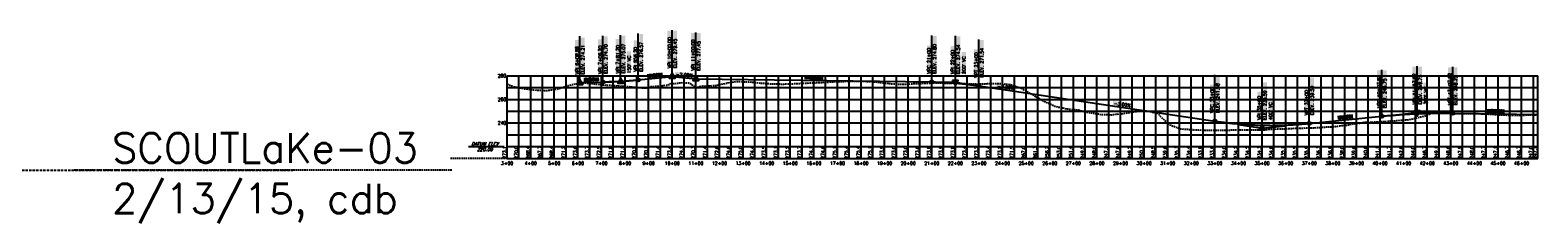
# Model space of a CAD drawing. Extents: x 114466 to 237039, y 16086 to 93345.
# Tile 80 of 81: x 230649 to 237039, y 43494 to 44303. Entities that reach past the tile are written whole.
import ezdxf
from ezdxf.enums import TextEntityAlignment as Align

# ---------------------------------------------------------------- set-up
doc = ezdxf.new("R2010")
doc.units = 0
doc.header["$LTSCALE"] = 50
doc.header["$MEASUREMENT"] = 0
for name, pattern in [('CUT', [0.3, 0.2, -0.1]), ('HIDDEN2', [0.1875, 0.125, -0.0625]), ('HIDDEN_050%', [0.1875, 0.125, -0.0625])]:
    doc.linetypes.add(name, pattern=pattern)
doc.layers.get('0').update_dxf_attribs({"color": 1})
doc.layers.add('_CAB-PROF-TXT', color=31, linetype='HIDDEN_050%', plot=False)
for name, color, linetype in [('pleslc-5lane', 24, 'CUT'), ('SCOUTLAKE-03-PBASE', 251, 'Continuous'), ('SCOUTLAKE-03-PEGC', 1, 'HIDDEN2'), ('SCOUTLAKE-03-PEGCT', 251, 'Continuous'), ('SCOUTLAKE-03-PFGC', 6, 'Continuous'), ('scoutlake-03-PFGCT', 5, 'Continuous'), ('scoutlake-03-PFGCT-B', 3, 'Continuous'), ('SCOUTLAKE-03-PGRID', 251, 'Continuous'), ('SCOUTLAKE-03-PGRIDT', 251, 'Continuous'), ('SCOUTLAKE-03-PVGRID', 251, 'Continuous')]:
    doc.layers.add(name, color=color, linetype=linetype)
doc.styles.add('C10O', font='complex', dxfattribs={"oblique": 20, "height": 4.167})
doc.styles.add('L140', font='ROMANSM.shx', dxfattribs={"height": 14})

# ---------------------------------------------------------------- blocks, each defined once
blk = doc.blocks.new('datum')
blk.add_line((-1.625, 0), (-0.125, 0))
at = {"style": 'C10O', "oblique": 20}
blk.add_text('DATUM ELEV', height=0.1389, dxfattribs=at).set_placement((-0.9375, 0.05), align=Align.CENTER)
blk.add_attdef('DATUM', text='', height=0.1389, dxfattribs=at).set_placement((-0.9375, -0.18889), align=Align.CENTER)
blk = doc.blocks.new('crv_tri')
for points in [[(0.125, -0.072), (0, 0.144), (-0.125, -0.072)], [(-0.125, -0.072), (0.125, -0.072), (0, 0.144)]]:
    blk.add_hatch(color=155).paths.add_polyline_path(points)
for p, q in [((0, 0.144), (-0.125, -0.072)), ((0.125, -0.072), (0, 0.144)), ((-0.125, -0.072), (0.125, -0.072))]:
    blk.add_line(p, q)
at = {"flags": 128}
for points in [[(0, 0.144), (-0.125, -0.072), (0.125, -0.072)], [(-0.125, -0.072), (0.125, -0.072), (0, 0.144)]]:
    blk.add_lwpolyline(points, close=True, dxfattribs=at)
blk.add_circle((0, 0), 0.025)
blk.add_circle((0, 0), 0.025)
blk.add_circle((0, 0), 0.025)
blk = doc.blocks.new('CRV_CIR')
at = {"color": 155, "const_width": 0.063, "flags": 128}
blk.add_lwpolyline([(-0.0315, 0, 1), (0.0315, 0, 1)], format="xyb", close=True, dxfattribs=at)
for radius in [0.07, 0.0187]:
    blk.add_circle((0, 0), radius)

msp = doc.modelspace()

# ---------------------------------------------------------------- linework, layer by layer
at = {"layer": '_CAB-PROF-TXT'}
for p, q in [((232670.22325, 43759.0692), (232430.56783, 43759.0692)), ((232435.64744, 43709.0692), (230835.38562, 43709.0692))]:
    msp.add_line(p, q, dxfattribs=at)
at = {"layer": 'pleslc-5lane'}
msp.add_line((221314.3069, 43709.0692), (231762.22842, 43709.0692), dxfattribs=at)
at = {"layer": 'SCOUTLAKE-03-PBASE'}
for p, q in [((232670.22325, 43759.0692), (232670.22325, 43809.0692)), ((232670.22325, 43809.0692), (237039.04303, 43809.0692)), ((232670.26325, 43759.0692), (232670.26325, 43809.0692)), ((232720.26325, 43759.0692), (232720.26325, 43809.0692)), ((232770.26325, 43759.0692), (232770.26325, 43809.0692)), ((232820.26325, 43759.0692), (232820.26325, 43809.0692)), ((232870.26325, 43759.0692), (232870.26325, 43809.0692)), ((232920.26325, 43759.0692), (232920.26325, 43809.0692)), ((232970.26325, 43759.0692), (232970.26325, 43809.0692)), ((233020.26325, 43759.0692), (233020.26325, 43809.0692)), ((233070.26325, 43759.0692), (233070.26325, 43809.0692)), ((233120.26325, 43759.0692), (233120.26325, 43809.0692)), ((233170.26325, 43759.0692), (233170.26325, 43809.0692)), ((233220.26325, 43759.0692), (233220.26325, 43809.0692)), ((233270.26325, 43759.0692), (233270.26325, 43809.0692)), ((233320.26325, 43759.0692), (233320.26325, 43809.0692)), ((233370.26325, 43759.0692), (233370.26325, 43809.0692)), ((233420.26325, 43759.0692), (233420.26325, 43809.0692)), ((233470.26325, 43759.0692), (233470.26325, 43809.0692)), ((233520.26325, 43759.0692), (233520.26325, 43809.0692)), ((233570.26325, 43759.0692), (233570.26325, 43809.0692)), ((233620.26325, 43759.0692), (233620.26325, 43809.0692)), ((233670.26325, 43759.0692), (233670.26325, 43809.0692)), ((233720.26325, 43759.0692), (233720.26325, 43809.0692)), ((233770.26325, 43759.0692), (233770.26325, 43809.0692)), ((233820.26325, 43759.0692), (233820.26325, 43809.0692)), ((233870.26325, 43759.0692), (233870.26325, 43809.0692)), ((233920.26325, 43759.0692), (233920.26325, 43809.0692)), ((233970.26325, 43759.0692), (233970.26325, 43809.0692)), ((234020.26325, 43759.0692), (234020.26325, 43809.0692)), ((234070.26325, 43759.0692), (234070.26325, 43809.0692)), ((234120.26325, 43759.0692), (234120.26325, 43809.0692)), ((234170.26325, 43759.0692), (234170.26325, 43809.0692)), ((234220.26325, 43759.0692), (234220.26325, 43809.0692)), ((234270.26325, 43759.0692), (234270.26325, 43809.0692)), ((234320.26325, 43759.0692), (234320.26325, 43809.0692)), ((234370.26325, 43759.0692), (234370.26325, 43809.0692)), ((234420.26325, 43759.0692), (234420.26325, 43809.0692)), ((234470.26325, 43759.0692), (234470.26325, 43809.0692)), ((234520.26325, 43759.0692), (234520.26325, 43809.0692)), ((234570.26325, 43759.0692), (234570.26325, 43809.0692)), ((234620.26325, 43759.0692), (234620.26325, 43809.0692)), ((234670.26325, 43759.0692), (234670.26325, 43809.0692)), ((234720.26325, 43759.0692), (234720.26325, 43809.0692)), ((234770.26325, 43759.0692), (234770.26325, 43809.0692)), ((234820.26325, 43759.0692), (234820.26325, 43809.0692)), ((234870.26325, 43759.0692), (234870.26325, 43809.0692)), ((234920.26325, 43759.0692), (234920.26325, 43809.0692)), ((234970.26325, 43759.0692), (234970.26325, 43809.0692)), ((235020.26325, 43759.0692), (235020.26325, 43809.0692)), ((235070.26325, 43759.0692), (235070.26325, 43809.0692)), ((235120.26325, 43759.0692), (235120.26325, 43809.0692)), ((235170.26325, 43759.0692), (235170.26325, 43809.0692)), ((235220.26325, 43759.0692), (235220.26325, 43809.0692)), ((235270.26325, 43759.0692), (235270.26325, 43809.0692)), ((235320.26325, 43759.0692), (235320.26325, 43809.0692)), ((235370.26325, 43759.0692), (235370.26325, 43809.0692)), ((235420.26325, 43759.0692), (235420.26325, 43809.0692)), ((235470.26325, 43759.0692), (235470.26325, 43809.0692)), ((235520.26325, 43759.0692), (235520.26325, 43809.0692)), ((235570.26325, 43759.0692), (235570.26325, 43809.0692)), ((235620.26325, 43759.0692), (235620.26325, 43809.0692)), ((235670.26325, 43759.0692), (235670.26325, 43809.0692)), ((235720.26325, 43759.0692), (235720.26325, 43809.0692)), ((235770.26325, 43759.0692), (235770.26325, 43809.0692)), ((235820.26325, 43759.0692), (235820.26325, 43809.0692)), ((235870.26325, 43759.0692), (235870.26325, 43809.0692)), ((235920.26325, 43759.0692), (235920.26325, 43809.0692)), ((235970.26325, 43759.0692), (235970.26325, 43809.0692)), ((236020.26325, 43759.0692), (236020.26325, 43809.0692)), ((236070.26325, 43759.0692), (236070.26325, 43809.0692)), ((236120.26325, 43759.0692), (236120.26325, 43809.0692)), ((236170.26325, 43759.0692), (236170.26325, 43809.0692)), ((236220.26325, 43759.0692), (236220.26325, 43809.0692)), ((236270.26325, 43759.0692), (236270.26325, 43809.0692)), ((236320.26325, 43759.0692), (236320.26325, 43809.0692)), ((236370.26325, 43759.0692), (236370.26325, 43809.0692)), ((236420.26325, 43759.0692), (236420.26325, 43809.0692)), ((236470.26325, 43759.0692), (236470.26325, 43809.0692)), ((236520.26325, 43759.0692), (236520.26325, 43809.0692)), ((236570.26325, 43759.0692), (236570.26325, 43809.0692)), ((236620.26325, 43759.0692), (236620.26325, 43809.0692)), ((236670.26325, 43759.0692), (236670.26325, 43809.0692)), ((236720.26325, 43759.0692), (236720.26325, 43809.0692)), ((236770.26325, 43759.0692), (236770.26325, 43809.0692)), ((236820.26325, 43759.0692), (236820.26325, 43809.0692)), ((236870.26325, 43759.0692), (236870.26325, 43809.0692)), ((236920.26325, 43759.0692), (236920.26325, 43809.0692)), ((236970.26325, 43759.0692), (236970.26325, 43809.0692)), ((237020.26325, 43759.0692), (237020.26325, 43809.0692)), ((237039.04303, 43759.0692), (237039.04303, 43809.0692)), ((232670.22325, 43759.0692), (237039.04303, 43759.0692))]:
    msp.add_line(p, q, dxfattribs=at)
at = {"layer": 'SCOUTLAKE-03-PEGC', "flags": 128}
msp.add_lwpolyline([(232670.22325, 44074.60748), (232690.30158, 44065.94794), (232692.91629, 44065.14297), (232738.30909, 44055.09622), (232741.51123, 44054.45351), (232786.3156, 44049.27789), (232830.05049, 44046.86326), (232834.32311, 44046.58548), (232838.7003, 44047.06087), (232882.33062, 44052.6478), (232887.2952, 44053.61239), (232930.33712, 44068.63604), (232972.35164, 44077.38903), (232978.34463, 44080.10441), (232984.48418, 44080.3112), (233026.35114, 44076.84913), (233067.21874, 44071.74169), (233074.35865, 44070.82379), (233081.67331, 44070.29024), (233122.36616, 44068.16775), (233130.26815, 44067.69797), (233170.37266, 44064.31512), (233209.51988, 44061.24956), (233218.38017, 44060.28955), (233227.45713, 44059.28808), (233266.38668, 44057.35223), (233270.1839, 44059.70557), (233277.7511, 44063.19025), (233303.19509, 44064.99682), (233314.39419, 44065.84717), (233327.5266, 44066.84433), (233329.44985, 44067.58759), (233341.04365, 44069.19967), (233352.84164, 44070.28807), (233358.38469, 44073.70269), (233361.97754, 44075.15232), (233363.04554, 44075.83318), (233371.91567, 44076.0495), (233380.84025, 44076.75059), (233396.8366, 44078.42962), (233412.03904, 44080.09344), (233429.90623, 44079.28661), (233439.66356, 44078.76805), (233442.15198, 44077.74133), (233446.80657, 44076.01252), (233452.78272, 44070.3296), (233460.17268, 44066.1336), (233471.13091, 44059.91154), (233496.36185, 44066.27323), (233506.42222, 44064.81393), (233541.55522, 44068.06054), (233554.42973, 44068.13473), (233567.61934, 44071.46229), (233602.43724, 44078.44082), (233616.21406, 44081.53218), (233650.44374, 44085.5113), (233683.85637, 44082.93311), (233698.45125, 44083.09154), (233713.40303, 44082.00024), (233746.45776, 44077.68643), (233761.99734, 44077.18792), (233794.46527, 44074.73992), (233826.15751, 44074.36386), (233842.47278, 44074.31645), (233859.18701, 44074.71005), (233890.47928, 44076.06514), (233907.78135, 44076.90087), (233938.48679, 44078.41562), (233956.37598, 44079.19753), (233986.4933, 44080.36825), (234004.97036, 44080.98064), (234034.50081, 44082.79494), (234063.32576, 44084.49985), (234082.50832, 44085.09861), (234102.15996, 44085.67927), (234130.51482, 44086.1524), (234150.75437, 44086.16759), (234178.52233, 44086.01701), (234199.34894, 44085.41818), (234226.52884, 44084.13887), (234253.05996, 44080.61876), (234274.53635, 44078.17226), (234296.53838, 44075.77129), (234322.54386, 44074.03317), (234345.13291, 44073.93969), (234370.55036, 44074.10388), (234395.3611, 44076.12725), (234418.55787, 44076.9798), (234442.32189, 44077.50423), (234466.56438, 44078.57801), (234490.91638, 44078.65226), (234514.57189, 44078.77062), (234537.66225, 44078.24887), (234562.5794, 44078.15073), (234588.10586, 44077.2393), (234610.5859, 44076.38576), (234636.7004, 44075.53024), (234658.59341, 44075.06981), (234685.29484, 44075.55668), (234706.59992, 44075.83117), (234727.39645, 44076.31353), (234754.60743, 44076.71234), (234782.48441, 44074.16234), (234802.61494, 44072.33958), (234831.07881, 44062.88437), (234850.62144, 44055.98243), (234869.69759, 44044.46915), (234898.62895, 44028.39236), (234928.26779, 44011.15652), (234946.63546, 44000.69064), (234964.56469, 43992.9845), (234994.64297, 43978.85812), (235025.45742, 43973.12502), (235042.65048, 43969.12308), (235074.05176, 43965.6763), (235090.65698, 43964.80529), (235106.86584, 43959.6908), (235138.66449, 43952.86156), (235171.24074, 43948.75252), (235186.671, 43945.58847), (235219.83543, 43944.35606), (235234.67851, 43944.05037), (235249.16698, 43945.95207), (235282.68602, 43948.98076), (235317.02472, 43954.3153), (235330.69252, 43957.63819), (235365.61944, 43960.11272), (235378.70003, 43960.82682), (235414.21369, 43952.95999), (235426.70654, 43950.05638), (235438.90118, 43937.58099), (235474.71405, 43903.01987), (235511.40345, 43889.14922), (235522.72156, 43884.38823), (235559.99767, 43882.04365), (235570.72806, 43881.06731), (235581.20233, 43880.57357), (235589.56004, 43880.10648), (235604.49323, 43879.33898), (235604.53783, 43879.33898), (235619.47102, 43878.74531), (235619.51562, 43878.74531), (235620.44568, 43878.72179), (235623.01949, 43878.8717), (235634.4488, 43878.71098), (235634.49341, 43878.71098), (235649.42659, 43878.11858), (235649.47119, 43878.11858), (235649.92156, 43878.09045), (235664.40438, 43878.211), (235664.44898, 43878.211), (235677.49495, 43878.56328), (235677.52464, 43878.56328), (235679.22734, 43878.62322), (235705.04264, 43878.70652), (235727.23485, 43879.15708), (235752.47667, 43879.46188), (235775.24236, 43879.92875), (235799.9102, 43880.31132), (235823.24886, 43880.03855), (235847.34375, 43880.27139), (235871.25637, 43880.47979), (235894.7773, 43882.16934), (235919.26288, 43883.1616), (235944.34828, 43884.1886), (235967.27039, 43884.49024), (235989.64486, 43885.95682), (236015.2779, 43886.54), (236037.07844, 43887.14952), (236063.2844, 43888.13635), (236090.13233, 43889.00473), (236111.29191, 43889.85894), (236138.72677, 43892.06946), (236159.29842, 43892.85915), (236179.37901, 43894.60666), (236207.30593, 43897.73467), (236235.91638, 43900.93327), (236255.31344, 43905.12556), (236284.51078, 43908.80264), (236303.31994, 43911.80042), (236321.68012, 43911.91945), (236351.32745, 43914.42423), (236369.11379, 43914.545), (236399.33396, 43916.23466), (236416.5472, 43917.51976), (236447.34147, 43919.44225), (236463.98123, 43921.49317), (236495.34898, 43923.77888), (236511.41493, 43926.96929), (236543.35548, 43934.90128), (236558.84831, 43938.07899), (236591.36299, 43951.3457), (236606.28203, 43954.30987), (236639.3695, 43955.36262), (236653.71538, 43954.72535), (236687.37701, 43948.84085), (236701.14942, 43948.67665), (236735.38452, 43948.6835), (236748.58318, 43948.98032), (236783.39102, 43948.95222), (236796.01649, 43948.29245), (236831.39853, 43947.02528), (236867.64581, 43944.93053), (236879.40504, 43943.64961), (236890.88357, 43943.66294), (236927.41255, 43941.99956), (236964.83561, 43942.71589), (236975.42006, 43942.51119), (237013.42982, 43943.70798), (237023.42656, 43943.88799), (237033.18468, 43944.2192), (237039.04203, 43944.38961)], dxfattribs=at)
at = {"layer": 'SCOUTLAKE-03-PFGC'}
for p, q in [((233226.46588, 44091.93946), (233370.26325, 44106.3192)), ((233370.26325, 44106.3192), (233470.26325, 44096.3192)), ((233470.26325, 44096.3192), (234470.26325, 44083.07423)), ((232979.15325, 44080.13165), (233076.46588, 44082.56446)), ((234670.26325, 44066.77184), (235670.26325, 43916.99286)), ((236070.26325, 43907.03707), (236378.08282, 43937.81903)), ((236678.08282, 43950.34403), (237039.04303, 43944.38818))]:
    msp.add_line(p, q, dxfattribs=at)
for points in [[(233076.46588, 44082.56446), (233078.80963, 44082.62443), (233081.15338, 44082.68714), (233083.49713, 44082.7526), (233085.84088, 44082.82081), (233088.18463, 44082.89176), (233090.52838, 44082.96546), (233092.87213, 44083.04191), (233095.21588, 44083.1211), (233097.55963, 44083.20304), (233099.90338, 44083.28773), (233102.24713, 44083.37516), (233104.59088, 44083.46534), (233106.93463, 44083.55827), (233109.27838, 44083.65394), (233111.62213, 44083.75236), (233113.96588, 44083.85353), (233116.30963, 44083.95744), (233118.65338, 44084.0641), (233120.99713, 44084.1735), (233123.34088, 44084.28565), (233125.68463, 44084.40055), (233128.02838, 44084.5182), (233130.37213, 44084.63859), (233132.71588, 44084.76173), (233135.05963, 44084.88761), (233137.40338, 44085.01625), (233139.74713, 44085.14762), (233142.09088, 44085.28175), (233144.43463, 44085.41862), (233146.77838, 44085.55824), (233149.12213, 44085.7006), (233151.46588, 44085.84571), (233153.80963, 44085.99357), (233156.15338, 44086.14418), (233158.49713, 44086.29753), (233160.84088, 44086.45362), (233163.18463, 44086.61247), (233165.52838, 44086.77406), (233167.87213, 44086.9384), (233170.21588, 44087.10548), (233172.55963, 44087.27531), (233174.90338, 44087.44789), (233177.24713, 44087.62321), (233179.59088, 44087.80128), (233181.93463, 44087.9821), (233184.27838, 44088.16566), (233186.62213, 44088.35197), (233188.96588, 44088.54103), (233191.30963, 44088.73283), (233193.65338, 44088.92738), (233195.99713, 44089.12467), (233198.34088, 44089.32472), (233200.68463, 44089.52751), (233203.02838, 44089.73304), (233205.37213, 44089.94132), (233207.71588, 44090.15235), (233210.05963, 44090.36613), (233212.40338, 44090.58265), (233214.74713, 44090.80192), (233217.09088, 44091.02394), (233219.43463, 44091.2487), (233221.77838, 44091.47621), (233224.12213, 44091.70646), (233226.46588, 44091.93946)], [(234470.26325, 44083.07423), (234473.38825, 44083.02951), (234476.51325, 44082.97812), (234479.63825, 44082.92006), (234482.76325, 44082.85534), (234485.88825, 44082.78395), (234489.01325, 44082.70589), (234492.13825, 44082.62117), (234495.26325, 44082.52978), (234498.38825, 44082.43172), (234501.51325, 44082.32699), (234504.63825, 44082.2156), (234507.76325, 44082.09755), (234510.88825, 44081.97282), (234514.01325, 44081.84143), (234517.13825, 44081.70337), (234520.26325, 44081.55865), (234523.38825, 44081.40726), (234526.51325, 44081.2492), (234529.63825, 44081.08448), (234532.76325, 44080.91308), (234535.88825, 44080.73503), (234539.01325, 44080.5503), (234542.13825, 44080.35891), (234545.26325, 44080.16085), (234548.38825, 44079.95613), (234551.51325, 44079.74474), (234554.63825, 44079.52668), (234557.76325, 44079.30195), (234560.88825, 44079.07056), (234564.01325, 44078.8325), (234567.13825, 44078.58778), (234570.26325, 44078.33639), (234573.38825, 44078.07833), (234576.51325, 44077.8136), (234579.63825, 44077.54221), (234582.76325, 44077.26415), (234585.88825, 44076.97943), (234589.01325, 44076.68804), (234592.13825, 44076.38998), (234595.26325, 44076.08525), (234598.38825, 44075.77386), (234601.51325, 44075.4558), (234604.63825, 44075.13108), (234607.76325, 44074.79969), (234610.88825, 44074.46163), (234614.01325, 44074.1169), (234617.13825, 44073.76551), (234620.26325, 44073.40745), (234623.38825, 44073.04273), (234626.51325, 44072.67133), (234629.63825, 44072.29328), (234632.76325, 44071.90855), (234635.88825, 44071.51716), (234639.01325, 44071.1191), (234642.13825, 44070.71437), (234645.26325, 44070.30298), (234648.38825, 44069.88492), (234651.51325, 44069.4602), (234654.63825, 44069.0288), (234657.76325, 44068.59074), (234660.88825, 44068.14602), (234664.01325, 44067.69463), (234667.13825, 44067.23657), (234670.26325, 44066.77184)], [(235670.26325, 43916.99286), (235676.51325, 43916.06894), (235682.76325, 43915.16941), (235689.01325, 43914.29427), (235695.26325, 43913.44353), (235701.51325, 43912.61718), (235707.76325, 43911.81522), (235714.01325, 43911.03765), (235720.26325, 43910.28447), (235726.51325, 43909.55569), (235732.76325, 43908.8513), (235739.01325, 43908.1713), (235745.26325, 43907.5157), (235751.51325, 43906.88449), (235757.76325, 43906.27767), (235764.01325, 43905.69524), (235770.26325, 43905.1372), (235776.51325, 43904.60356), (235782.76325, 43904.09431), (235789.01325, 43903.60945), (235795.26325, 43903.14899), (235801.51325, 43902.71292), (235807.76325, 43902.30123), (235814.01325, 43901.91395), (235820.26325, 43901.55105), (235826.51325, 43901.21255), (235832.76325, 43900.89844), (235839.01325, 43900.60872), (235845.26325, 43900.3434), (235851.51325, 43900.10246), (235857.76325, 43899.88592), (235864.01325, 43899.69377), (235870.26325, 43899.52602), (235876.51325, 43899.38265), (235882.76325, 43899.26368), (235889.01325, 43899.16911), (235895.26325, 43899.09892), (235901.51325, 43899.05313), (235907.76325, 43899.03173), (235914.01325, 43899.03472), (235920.26325, 43899.0621), (235926.51325, 43899.11388), (235932.76325, 43899.19005), (235939.01325, 43899.29061), (235945.26325, 43899.41556), (235951.51325, 43899.56491), (235957.76325, 43899.73865), (235964.01325, 43899.93678), (235970.26325, 43900.15931), (235976.51325, 43900.40622), (235982.76325, 43900.67753), (235989.01325, 43900.97323), (235995.26325, 43901.29333), (236001.51325, 43901.63781), (236007.76325, 43902.00669), (236014.01325, 43902.39996), (236020.26325, 43902.81763), (236026.51325, 43903.25968), (236032.76325, 43903.72613), (236039.01325, 43904.21698), (236045.26325, 43904.73221), (236051.51325, 43905.27184), (236057.76325, 43905.83585), (236064.01325, 43906.42427), (236070.26325, 43907.03707)], [(236378.08282, 43937.81903), (236382.77032, 43938.28351), (236387.45782, 43938.73946), (236392.14532, 43939.18688), (236396.83282, 43939.62576), (236401.52032, 43940.05612), (236406.20782, 43940.47794), (236410.89532, 43940.89122), (236415.58282, 43941.29598), (236420.27032, 43941.6922), (236424.95782, 43942.07989), (236429.64532, 43942.45905), (236434.33282, 43942.82967), (236439.02032, 43943.19176), (236443.70782, 43943.54532), (236448.39532, 43943.89035), (236453.08282, 43944.22684), (236457.77032, 43944.5548), (236462.45782, 43944.87423), (236467.14532, 43945.18512), (236471.83282, 43945.48748), (236476.52032, 43945.78131), (236481.20782, 43946.06661), (236485.89532, 43946.34337), (236490.58282, 43946.6116), (236495.27032, 43946.8713), (236499.95782, 43947.12247), (236504.64532, 43947.3651), (236509.33282, 43947.5992), (236514.02032, 43947.82477), (236518.70782, 43948.0418), (236523.39532, 43948.25031), (236528.08282, 43948.45028), (236532.77032, 43948.64171), (236537.45782, 43948.82462), (236542.14532, 43948.99899), (236546.83282, 43949.16483), (236551.52032, 43949.32213), (236556.20782, 43949.47091), (236560.89532, 43949.61115), (236565.58282, 43949.74285), (236570.27032, 43949.86603), (236574.95782, 43949.98067), (236579.64532, 43950.08678), (236584.33282, 43950.18436), (236589.02032, 43950.2734), (236593.70782, 43950.35391), (236598.39532, 43950.42589), (236603.08282, 43950.48934), (236607.77032, 43950.54425), (236612.45782, 43950.59063), (236617.14532, 43950.62848), (236621.83282, 43950.6578), (236626.52032, 43950.67858), (236631.20782, 43950.69083), (236635.89532, 43950.69455), (236640.58282, 43950.68973), (236645.27032, 43950.67638), (236649.95782, 43950.6545), (236654.64532, 43950.62409), (236659.33282, 43950.58514), (236664.02032, 43950.53766), (236668.70782, 43950.48165), (236673.39532, 43950.4171), (236678.08282, 43950.34403)]]:
    msp.add_lwpolyline(points, dxfattribs=at)
at = {"layer": 'scoutlake-03-PFGCT'}
for p, q in [((233226.46588, 44091.93946), (233226.46588, 44288.43946)), ((233370.26325, 44106.3192), (233370.26325, 44302.8192)), ((233470.26325, 44096.3192), (233470.26325, 44292.8192)), ((232979.15325, 44080.13165), (232979.15325, 44276.63165)), ((233076.46588, 44082.56446), (233076.46588, 44279.06446)), ((233151.46588, 44084.43946), (233151.46588, 44280.93946)), ((234470.26325, 44083.07424), (234470.26325, 44279.57424)), ((234570.26325, 44081.74974), (234570.26325, 44278.24974)), ((234670.26325, 44066.77184), (234670.26325, 44263.27184)), ((235670.26325, 43916.99287), (235670.26325, 44113.49287)), ((236070.26325, 43907.03707), (236070.26325, 44103.53707)), ((236378.08282, 43937.81903), (236378.08282, 44134.31903)), ((236528.08282, 43952.81903), (236528.08282, 44149.31903)), ((236678.08282, 43950.34403), (236678.08282, 44146.84403)), ((235870.26325, 43887.03707), (235870.26325, 44083.53707))]:
    msp.add_line(p, q, dxfattribs=at)
at = {"layer": 'scoutlake-03-PFGCT', "color": 155}
for points in [[(233246.86588, 44127.53946), (233230.06588, 44127.53946), (233246.86588, 44286.33946), (233230.06588, 44286.33946)], [(233366.66325, 44141.9192), (233349.86325, 44141.9192), (233366.66325, 44300.7192), (233349.86325, 44300.7192)], [(233390.66325, 44141.9192), (233373.86325, 44141.9192), (233390.66325, 44300.7192), (233373.86325, 44300.7192)], [(233466.66325, 44131.9192), (233449.86325, 44131.9192), (233466.66325, 44290.7192), (233449.86325, 44290.7192)], [(233490.66325, 44131.9192), (233473.86325, 44131.9192), (233490.66325, 44290.7192), (233473.86325, 44290.7192)], [(232975.55325, 44115.73165), (232958.75325, 44115.73165), (232975.55325, 44261.19831), (232958.75325, 44261.19831)], [(232999.55325, 44115.73165), (232982.75325, 44115.73165), (232999.55325, 44270.53165), (232982.75325, 44270.53165)], [(233072.86588, 44118.16446), (233056.06588, 44118.16446), (233072.86588, 44263.63113), (233056.06588, 44263.63113)], [(233096.86588, 44118.16446), (233080.06588, 44118.16446), (233096.86588, 44276.96446), (233080.06588, 44276.96446)], [(233147.86588, 44120.03946), (233131.06588, 44120.03946), (233147.86588, 44265.50613), (233131.06588, 44265.50613)], [(233171.86588, 44120.03946), (233155.06588, 44120.03946), (233171.86588, 44278.83946), (233155.06588, 44278.83946)], [(233222.86588, 44127.53946), (233206.06588, 44127.53946), (233222.86588, 44259.6728), (233206.06588, 44259.6728)], [(234466.66325, 44118.67424), (234449.86325, 44118.67424), (234466.66325, 44237.47424), (234449.86325, 44237.47424)], [(234490.66325, 44118.67424), (234473.86325, 44118.67424), (234490.66325, 44277.47424), (234473.86325, 44277.47424)], [(234566.66325, 44117.34974), (234549.86325, 44117.34974), (234566.66325, 44236.14974), (234549.86325, 44236.14974)], [(234590.66325, 44117.34974), (234573.86325, 44117.34974), (234590.66325, 44276.14974), (234573.86325, 44276.14974)], [(234666.66325, 44102.37184), (234649.86325, 44102.37184), (234666.66325, 44221.17184), (234649.86325, 44221.17184)], [(234690.66325, 44102.37184), (234673.86325, 44102.37184), (234690.66325, 44261.17184), (234673.86325, 44261.17184)], [(233195.99922, 44122.5728), (233177.59922, 44122.5728), (233195.99922, 44212.30613), (233177.59922, 44212.30613)], [(234614.79658, 44117.21641), (234596.39658, 44117.21641), (234614.79658, 44209.61641), (234596.39658, 44209.61641)], [(232994.66326, 44084.12052), (232994.24339, 44100.91527), (233060.77593, 44085.77334), (233060.35606, 44102.56809)], [(233265.10379, 44099.42121), (233263.43213, 44116.13783), (233330.90892, 44106.00172), (233329.23725, 44122.71835)], [(233381.08559, 44108.85915), (233382.75903, 44125.5756), (233460.15704, 44100.94354), (233461.83048, 44117.65999)], [(233930.58096, 44093.82806), (233930.80575, 44110.62655), (234010.04051, 44092.76475), (234010.26531, 44109.56325)], [(235690.66325, 43952.59287), (235673.86325, 43952.59287), (235690.66325, 44111.39287), (235673.86325, 44111.39287)], [(236090.66325, 43942.63707), (236073.86325, 43942.63707), (236090.66325, 44101.43707), (236073.86325, 44101.43707)], [(236374.48282, 43973.41903), (236357.68282, 43973.41903), (236374.48282, 44132.21903), (236357.68282, 44132.21903)], [(236398.48282, 43973.41903), (236381.68282, 43973.41903), (236398.48282, 44132.21903), (236381.68282, 44132.21903)], [(236524.48282, 43988.41903), (236507.68282, 43988.41903), (236524.48282, 44147.21903), (236507.68282, 44147.21903)], [(236548.48282, 43988.41903), (236531.68282, 43988.41903), (236548.48282, 44147.21903), (236531.68282, 44147.21903)], [(236674.48282, 43985.94403), (236657.68282, 43985.94403), (236674.48282, 44144.74403), (236657.68282, 44144.74403)], [(236698.48282, 43985.94403), (236681.68282, 43985.94403), (236698.48282, 44144.74403), (236681.68282, 44144.74403)], [(234743.75165, 44059.40378), (234746.23968, 44076.01852), (234822.34203, 44047.635), (234824.83006, 44064.24974)], [(235666.66325, 43952.59287), (235649.86325, 43952.59287), (235666.66325, 44071.39287), (235649.86325, 44071.39287)], [(235866.66325, 43922.63707), (235849.86325, 43922.63707), (235866.66325, 44041.43707), (235849.86325, 44041.43707)], [(235890.66325, 43922.63707), (235873.86325, 43922.63707), (235890.66325, 44081.43707), (235873.86325, 44081.43707)], [(236066.66325, 43942.63707), (236049.86325, 43942.63707), (236066.66325, 44061.43707), (236049.86325, 44061.43707)], [(236572.61616, 43988.28569), (236554.21616, 43988.28569), (236572.61616, 44080.68569), (236554.21616, 44080.68569)], [(235237.04874, 43985.51825), (235239.53677, 44002.13299), (235315.63911, 43973.74946), (235318.12714, 43990.36421)], [(235914.79658, 43922.50374), (235896.39658, 43922.50374), (235914.79658, 44014.90374), (235896.39658, 44014.90374)], [(236818.89433, 43951.62439), (236819.17287, 43968.42208), (236898.35008, 43950.30684), (236898.62862, 43967.10453)], [(236190.91276, 43922.71645), (236189.23932, 43939.4329), (236256.71719, 43929.30394), (236255.04375, 43946.02039)]]:
    msp.add_solid(points, dxfattribs=at)
at = {"layer": 'scoutlake-03-PFGCT-B'}
for p, q in [((233151.46588, 44084.43946), (233101.4815, 44083.18985)), ((233151.46588, 44084.43946), (233201.21774, 44089.41465)), ((234520.26325, 44082.41199), (234570.26325, 44081.74974)), ((234570.26325, 44081.74974), (234620.26325, 44074.26079)), ((235770.26325, 43902.01497), (235870.26325, 43887.03707)), ((236453.08282, 43945.31903), (236528.08282, 43952.81903)), ((236528.08282, 43952.81903), (236603.08282, 43951.58153)), ((235870.26325, 43887.03707), (235970.26325, 43897.03707))]:
    msp.add_line(p, q, dxfattribs=at)
at = {"layer": 'SCOUTLAKE-03-PGRID'}
for p, q in [((232670.22325, 43809.0692), (232670.22325, 44109.0692)), ((232670.22325, 44109.0692), (237039.04303, 44109.0692)), ((232670.26325, 43809.0692), (232670.26325, 44109.0692)), ((232720.26325, 43809.0692), (232720.26325, 44109.0692)), ((232770.26325, 43809.0692), (232770.26325, 44109.0692)), ((232820.26325, 43809.0692), (232820.26325, 44109.0692)), ((232870.26325, 43809.0692), (232870.26325, 44109.0692)), ((232920.26325, 43809.0692), (232920.26325, 44109.0692)), ((232970.26325, 43809.0692), (232970.26325, 44109.0692)), ((233020.26325, 43809.0692), (233020.26325, 44109.0692)), ((233070.26325, 43809.0692), (233070.26325, 44109.0692)), ((233120.26325, 43809.0692), (233120.26325, 44109.0692)), ((233170.26325, 43809.0692), (233170.26325, 44109.0692)), ((233220.26325, 43809.0692), (233220.26325, 44109.0692)), ((233270.26325, 43809.0692), (233270.26325, 44109.0692)), ((233320.26325, 43809.0692), (233320.26325, 44109.0692)), ((233370.26325, 43809.0692), (233370.26325, 44109.0692)), ((233420.26325, 43809.0692), (233420.26325, 44109.0692)), ((233470.26325, 43809.0692), (233470.26325, 44109.0692)), ((233520.26325, 43809.0692), (233520.26325, 44109.0692)), ((233570.26325, 43809.0692), (233570.26325, 44109.0692)), ((233620.26325, 43809.0692), (233620.26325, 44109.0692)), ((233670.26325, 43809.0692), (233670.26325, 44109.0692)), ((233720.26325, 43809.0692), (233720.26325, 44109.0692)), ((233770.26325, 43809.0692), (233770.26325, 44109.0692)), ((233820.26325, 43809.0692), (233820.26325, 44109.0692)), ((233870.26325, 43809.0692), (233870.26325, 44109.0692)), ((233920.26325, 43809.0692), (233920.26325, 44109.0692)), ((233970.26325, 43809.0692), (233970.26325, 44109.0692)), ((234020.26325, 43809.0692), (234020.26325, 44109.0692)), ((234070.26325, 43809.0692), (234070.26325, 44109.0692)), ((234120.26325, 43809.0692), (234120.26325, 44109.0692)), ((234170.26325, 43809.0692), (234170.26325, 44109.0692)), ((234220.26325, 43809.0692), (234220.26325, 44109.0692)), ((234270.26325, 43809.0692), (234270.26325, 44109.0692)), ((234320.26325, 43809.0692), (234320.26325, 44109.0692)), ((234370.26325, 43809.0692), (234370.26325, 44109.0692)), ((234420.26325, 43809.0692), (234420.26325, 44109.0692)), ((234470.26325, 43809.0692), (234470.26325, 44109.0692)), ((234520.26325, 43809.0692), (234520.26325, 44109.0692)), ((234570.26325, 43809.0692), (234570.26325, 44109.0692)), ((234620.26325, 43809.0692), (234620.26325, 44109.0692)), ((234670.26325, 43809.0692), (234670.26325, 44109.0692)), ((234720.26325, 43809.0692), (234720.26325, 44109.0692)), ((234770.26325, 43809.0692), (234770.26325, 44109.0692)), ((234820.26325, 43809.0692), (234820.26325, 44109.0692)), ((234870.26325, 43809.0692), (234870.26325, 44109.0692)), ((234920.26325, 43809.0692), (234920.26325, 44109.0692)), ((234970.26325, 43809.0692), (234970.26325, 44109.0692)), ((235020.26325, 43809.0692), (235020.26325, 44109.0692)), ((235070.26325, 43809.0692), (235070.26325, 44109.0692)), ((235120.26325, 43809.0692), (235120.26325, 44109.0692)), ((235170.26325, 43809.0692), (235170.26325, 44109.0692)), ((235220.26325, 43809.0692), (235220.26325, 44109.0692)), ((235270.26325, 43809.0692), (235270.26325, 44109.0692)), ((235320.26325, 43809.0692), (235320.26325, 44109.0692)), ((235370.26325, 43809.0692), (235370.26325, 44109.0692)), ((235420.26325, 43809.0692), (235420.26325, 44109.0692)), ((235470.26325, 43809.0692), (235470.26325, 44109.0692)), ((235520.26325, 43809.0692), (235520.26325, 44109.0692)), ((235570.26325, 43809.0692), (235570.26325, 44109.0692)), ((235620.26325, 43809.0692), (235620.26325, 44109.0692)), ((235670.26325, 43809.0692), (235670.26325, 44109.0692)), ((235720.26325, 43809.0692), (235720.26325, 44109.0692)), ((235770.26325, 43809.0692), (235770.26325, 44109.0692)), ((235820.26325, 43809.0692), (235820.26325, 44109.0692)), ((235870.26325, 43809.0692), (235870.26325, 44109.0692)), ((235920.26325, 43809.0692), (235920.26325, 44109.0692)), ((235970.26325, 43809.0692), (235970.26325, 44109.0692)), ((236020.26325, 43809.0692), (236020.26325, 44109.0692)), ((236070.26325, 43809.0692), (236070.26325, 44109.0692)), ((236120.26325, 43809.0692), (236120.26325, 44109.0692)), ((236170.26325, 43809.0692), (236170.26325, 44109.0692)), ((236220.26325, 43809.0692), (236220.26325, 44109.0692)), ((236270.26325, 43809.0692), (236270.26325, 44109.0692)), ((236320.26325, 43809.0692), (236320.26325, 44109.0692)), ((236370.26325, 43809.0692), (236370.26325, 44109.0692)), ((236420.26325, 43809.0692), (236420.26325, 44109.0692)), ((236470.26325, 43809.0692), (236470.26325, 44109.0692)), ((236520.26325, 43809.0692), (236520.26325, 44109.0692)), ((236570.26325, 43809.0692), (236570.26325, 44109.0692)), ((236620.26325, 43809.0692), (236620.26325, 44109.0692)), ((236670.26325, 43809.0692), (236670.26325, 44109.0692)), ((236720.26325, 43809.0692), (236720.26325, 44109.0692)), ((236770.26325, 43809.0692), (236770.26325, 44109.0692)), ((236820.26325, 43809.0692), (236820.26325, 44109.0692)), ((236870.26325, 43809.0692), (236870.26325, 44109.0692)), ((236920.26325, 43809.0692), (236920.26325, 44109.0692)), ((236970.26325, 43809.0692), (236970.26325, 44109.0692)), ((237020.26325, 43809.0692), (237020.26325, 44109.0692)), ((237039.04303, 43809.0692), (237039.04303, 44109.0692)), ((232670.22325, 44059.0692), (237039.04303, 44059.0692)), ((232670.22325, 44009.0692), (237039.04303, 44009.0692)), ((232670.22325, 43959.0692), (237039.04303, 43959.0692)), ((232670.22325, 43909.0692), (237039.04303, 43909.0692)), ((232670.22325, 43859.0692), (237039.04303, 43859.0692))]:
    msp.add_line(p, q, dxfattribs=at)
at = {"layer": 'SCOUTLAKE-03-PVGRID'}
for p, q in [((232670.22325, 43809.0692), (232670.22325, 44074.60748)), ((232670.26325, 43809.0692), (232670.26325, 44074.59023)), ((232720.26325, 43809.0692), (232720.26325, 44059.09029)), ((232770.26325, 43809.0692), (232770.26325, 44051.13219)), ((232820.26325, 43809.0692), (232820.26325, 44047.40362)), ((232870.26325, 43809.0692), (232870.26325, 44051.10255)), ((232920.26325, 43809.0692), (232920.26325, 44065.11979)), ((232970.26325, 43809.0692), (232970.26325, 44076.95395)), ((233020.26325, 43809.0692), (233020.26325, 44077.35255)), ((233070.26325, 43809.0692), (233070.26325, 44071.35029)), ((233120.26325, 43809.0692), (233120.26325, 44068.27743)), ((233170.26325, 43809.0692), (233170.26325, 44064.32435)), ((233220.26325, 43809.0692), (233220.26325, 44060.08179)), ((233270.26325, 43809.0692), (233270.26325, 44059.74212)), ((233320.26325, 43809.0692), (233320.26325, 44066.29282)), ((233370.26325, 43809.0692), (233370.26325, 44076.0092)), ((233420.26325, 43809.0692), (233420.26325, 44079.72206)), ((233470.26325, 43809.0692), (233470.26325, 44060.40419)), ((233520.26325, 43809.0692), (233520.26325, 44066.09297)), ((233570.26325, 43809.0692), (233570.26325, 44071.99221)), ((233620.26325, 43809.0692), (233620.26325, 44082.00289)), ((233670.26325, 43809.0692), (233670.26325, 44083.98198)), ((233720.26325, 43809.0692), (233720.26325, 44081.10495)), ((233770.26325, 43809.0692), (233770.26325, 44076.56469)), ((233820.26325, 43809.0692), (233820.26325, 44074.4338)), ((233870.26325, 43809.0692), (233870.26325, 44075.1897)), ((233920.26325, 43809.0692), (233920.26325, 44077.51663)), ((233970.26325, 43809.0692), (233970.26325, 44079.73736)), ((234020.26325, 43809.0692), (234020.26325, 44081.92021)), ((234070.26325, 43809.0692), (234070.26325, 44084.7164)), ((234120.26325, 43809.0692), (234120.26325, 44085.98134)), ((234170.26325, 43809.0692), (234170.26325, 44086.0618)), ((234220.26325, 43809.0692), (234220.26325, 44084.43378)), ((234270.26325, 43809.0692), (234270.26325, 44078.65903)), ((234320.26325, 43809.0692), (234320.26325, 44074.1856)), ((234370.26325, 43809.0692), (234370.26325, 44074.10203)), ((234420.26325, 43809.0692), (234420.26325, 44077.01744)), ((234470.26325, 43809.0692), (234470.26325, 44078.58929)), ((234520.26325, 43809.0692), (234520.26325, 44078.64202)), ((234570.26325, 43809.0692), (234570.26325, 44077.87638)), ((234620.26325, 43809.0692), (234620.26325, 44076.06873)), ((234670.26325, 43809.0692), (234670.26325, 44075.28259)), ((234720.26325, 43809.0692), (234720.26325, 44076.14808)), ((234770.26325, 43809.0692), (234770.26325, 44075.28025)), ((234820.26325, 43809.0692), (234820.26325, 44066.47711)), ((234870.26325, 43809.0692), (234870.26325, 44044.15482)), ((234920.26325, 43809.0692), (234920.26325, 44015.81139)), ((234970.26325, 43809.0692), (234970.26325, 43990.30815)), ((235020.26325, 43809.0692), (235020.26325, 43974.09141)), ((235070.26325, 43809.0692), (235070.26325, 43966.09215)), ((235120.26325, 43809.0692), (235120.26325, 43956.8135)), ((235170.26325, 43809.0692), (235170.26325, 43948.87582)), ((235220.26325, 43809.0692), (235220.26325, 43944.34725)), ((235270.26325, 43809.0692), (235270.26325, 43947.85828)), ((235320.26325, 43809.0692), (235320.26325, 43955.10264)), ((235370.26325, 43809.0692), (235370.26325, 43960.36624)), ((235420.26325, 43809.0692), (235420.26325, 43951.55394)), ((235470.26325, 43809.0692), (235470.26325, 43907.3151)), ((236270.26325, 43809.0692), (236270.26325, 43907.00832)), ((236320.26325, 43809.0692), (236320.26325, 43911.91026)), ((236370.26325, 43809.0692), (236370.26325, 43914.60927)), ((236420.26325, 43809.0692), (236420.26325, 43917.75175)), ((236470.26325, 43809.0692), (236470.26325, 43921.95093)), ((236520.26325, 43809.0692), (236520.26325, 43929.16664)), ((236570.26325, 43809.0692), (236570.26325, 43942.73654)), ((236620.26325, 43809.0692), (236620.26325, 43954.75471)), ((236670.26325, 43809.0692), (236670.26325, 43951.83256)), ((236720.26325, 43809.0692), (236720.26325, 43948.68048)), ((236770.26325, 43809.0692), (236770.26325, 43948.96282)), ((236820.26325, 43809.0692), (236820.26325, 43947.42408)), ((236870.26325, 43809.0692), (236870.26325, 43944.64542)), ((236920.26325, 43809.0692), (236920.26325, 43942.32511)), ((236970.26325, 43809.0692), (236970.26325, 43942.61092)), ((237020.26325, 43809.0692), (237020.26325, 43943.83103)), ((237039.04303, 43809.0692), (237039.04303, 43944.38818)), ((235520.26325, 43809.0692), (235520.26325, 43885.42232)), ((235570.26325, 43809.0692), (235570.26325, 43881.1096)), ((235620.26325, 43809.0692), (235620.26325, 43878.7264)), ((235670.26325, 43809.0692), (235670.26325, 43878.36801)), ((235720.26325, 43809.0692), (235720.26325, 43879.01554)), ((235770.26325, 43809.0692), (235770.26325, 43879.82664)), ((235820.26325, 43809.0692), (235820.26325, 43880.07344)), ((235870.26325, 43809.0692), (235870.26325, 43880.47114)), ((235920.26325, 43809.0692), (235920.26325, 43883.20256)), ((235970.26325, 43809.0692), (235970.26325, 43884.68642)), ((236020.26325, 43809.0692), (236020.26325, 43886.67938)), ((236070.26325, 43809.0692), (236070.26325, 43888.36208)), ((236120.26325, 43809.0692), (236120.26325, 43890.58179)), ((236170.26325, 43809.0692), (236170.26325, 43893.81337)), ((236220.26325, 43809.0692), (236220.26325, 43899.18328))]:
    msp.add_line(p, q, dxfattribs=at)

# ---------------------------------------------------------------- block references
at = {"layer": 'SCOUTLAKE-03-PBASE', "xscale": 100.7919366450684, "yscale": 100.7919366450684, "zscale": 100.7919366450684}
msp.add_blockref('datum', (232670.22325, 43809.0692), dxfattribs=at).add_auto_attribs({'DATUM': '220.00'})
at = {"layer": 'scoutlake-03-PFGCT-B', "xscale": 100, "yscale": 100, "zscale": 100}
for name, p in [('crv_tri', (232979.15325, 44080.13165)), ('crv_tri', (233151.46588, 44084.43946)), ('CRV_CIR', (233226.46588, 44091.93946)), ('crv_tri', (233370.26325, 44106.3192)), ('crv_tri', (233470.26325, 44096.3192)), ('CRV_CIR', (233076.46588, 44082.56446)), ('CRV_CIR', (234470.26325, 44083.07424)), ('CRV_CIR', (234670.26325, 44066.77184)), ('CRV_CIR', (235670.26325, 43916.99287)), ('crv_tri', (235870.26325, 43887.03707)), ('CRV_CIR', (236070.26325, 43907.03707)), ('CRV_CIR', (236378.08282, 43937.81903)), ('CRV_CIR', (236678.08282, 43950.34403))]:
    msp.add_blockref(name, p, dxfattribs=at)
at = {"layer": 'scoutlake-03-PFGCT-B', "xscale": 100, "yscale": 100, "zscale": 100, "rotation": 180}
for p in [(234570.26325, 44081.74974), (236528.08282, 43952.81903)]:
    msp.add_blockref('crv_tri', p, dxfattribs=at)

# ---------------------------------------------------------------- texts
at = {"layer": '_CAB-PROF-TXT', "style": 'L140'}
for s, p in [('SCOUTLaKe-03', (230996.33025, 43740.55498)), ('2/13/15, cdb', (230996.33025, 43526.26926))]:
    msp.add_text(s, height=125, dxfattribs=at).set_placement(p)
at = {"layer": 'SCOUTLAKE-03-PEGCT', "style": 'L140'}
for s, p in [('273.1', (232670.22325, 43784.0692)), ('273.1', (232670.26325, 43784.0692)), ('270.0', (232720.26325, 43784.0692)), ('268.4', (232770.26325, 43784.0692)), ('267.7', (232820.26325, 43784.0692)), ('268.4', (232870.26325, 43784.0692)), ('271.2', (232920.26325, 43784.0692)), ('273.6', (232970.26325, 43784.0692)), ('273.7', (233020.26325, 43784.0692)), ('272.5', (233070.26325, 43784.0692)), ('271.8', (233120.26325, 43784.0692)), ('271.1', (233170.26325, 43784.0692)), ('270.2', (233220.26325, 43784.0692)), ('270.1', (233270.26325, 43784.0692)), ('271.4', (233320.26325, 43784.0692)), ('273.4', (233370.26325, 43784.0692)), ('274.1', (233420.26325, 43784.0692)), ('270.3', (233470.26325, 43784.0692)), ('271.4', (233520.26325, 43784.0692)), ('272.6', (233570.26325, 43784.0692)), ('274.6', (233620.26325, 43784.0692)), ('275.0', (233670.26325, 43784.0692)), ('274.4', (233720.26325, 43784.0692)), ('273.5', (233770.26325, 43784.0692)), ('273.1', (233820.26325, 43784.0692)), ('273.2', (233870.26325, 43784.0692)), ('273.7', (233920.26325, 43784.0692)), ('274.1', (233970.26325, 43784.0692)), ('274.6', (234020.26325, 43784.0692)), ('275.1', (234070.26325, 43784.0692)), ('275.4', (234120.26325, 43784.0692)), ('275.4', (234170.26325, 43784.0692)), ('275.1', (234220.26325, 43784.0692)), ('273.9', (234270.26325, 43784.0692)), ('273.0', (234320.26325, 43784.0692)), ('273.0', (234370.26325, 43784.0692)), ('273.6', (234420.26325, 43784.0692)), ('273.9', (234470.26325, 43784.0692)), ('273.9', (234520.26325, 43784.0692)), ('273.8', (234570.26325, 43784.0692)), ('273.4', (234620.26325, 43784.0692)), ('273.2', (234670.26325, 43784.0692)), ('273.4', (234720.26325, 43784.0692)), ('273.2', (234770.26325, 43784.0692)), ('271.5', (234820.26325, 43784.0692)), ('267.0', (234870.26325, 43784.0692)), ('261.3', (234920.26325, 43784.0692)), ('256.2', (234970.26325, 43784.0692)), ('253.0', (235020.26325, 43784.0692)), ('251.4', (235070.26325, 43784.0692)), ('249.5', (235120.26325, 43784.0692)), ('248.0', (235170.26325, 43784.0692)), ('247.1', (235220.26325, 43784.0692)), ('247.8', (235270.26325, 43784.0692)), ('249.2', (235320.26325, 43784.0692)), ('250.3', (235370.26325, 43784.0692)), ('248.5', (235420.26325, 43784.0692)), ('239.6', (235470.26325, 43784.0692)), ('235.3', (235520.26325, 43784.0692)), ('234.4', (235570.26325, 43784.0692)), ('233.9', (235620.26325, 43784.0692)), ('233.9', (235670.26325, 43784.0692)), ('234.0', (235720.26325, 43784.0692)), ('234.2', (235770.26325, 43784.0692)), ('234.2', (235820.26325, 43784.0692)), ('234.3', (235870.26325, 43784.0692)), ('234.8', (235920.26325, 43784.0692)), ('235.1', (235970.26325, 43784.0692)), ('235.5', (236020.26325, 43784.0692)), ('235.9', (236070.26325, 43784.0692)), ('236.3', (236120.26325, 43784.0692)), ('236.9', (236170.26325, 43784.0692)), ('238.0', (236220.26325, 43784.0692)), ('239.6', (236270.26325, 43784.0692)), ('240.6', (236320.26325, 43784.0692)), ('241.1', (236370.26325, 43784.0692)), ('241.7', (236420.26325, 43784.0692)), ('242.6', (236470.26325, 43784.0692)), ('244.0', (236520.26325, 43784.0692)), ('246.7', (236570.26325, 43784.0692)), ('249.1', (236620.26325, 43784.0692)), ('248.6', (236670.26325, 43784.0692)), ('247.9', (236720.26325, 43784.0692)), ('248.0', (236770.26325, 43784.0692)), ('247.7', (236820.26325, 43784.0692)), ('247.1', (236870.26325, 43784.0692)), ('246.7', (236920.26325, 43784.0692)), ('246.7', (236970.26325, 43784.0692)), ('247.0', (237020.26325, 43784.0692)), ('247.1', (237039.04303, 43784.0692))]:
    msp.add_text(s, height=14, rotation=90, dxfattribs=at).set_placement(p, align=Align.BOTTOM_CENTER)
for s, p in [('3+00', (232670.26325, 43738.0692)), ('4+00', (232770.26325, 43738.0692)), ('5+00', (232870.26325, 43738.0692)), ('6+00', (232970.26325, 43738.0692)), ('7+00', (233070.26325, 43738.0692)), ('8+00', (233170.26325, 43738.0692)), ('9+00', (233270.26325, 43738.0692)), ('10+00', (233370.26325, 43738.0692)), ('11+00', (233470.26325, 43738.0692)), ('12+00', (233570.26325, 43738.0692)), ('13+00', (233670.26325, 43738.0692)), ('14+00', (233770.26325, 43738.0692)), ('15+00', (233870.26325, 43738.0692)), ('16+00', (233970.26325, 43738.0692)), ('17+00', (234070.26325, 43738.0692)), ('18+00', (234170.26325, 43738.0692)), ('19+00', (234270.26325, 43738.0692)), ('20+00', (234370.26325, 43738.0692)), ('21+00', (234470.26325, 43738.0692)), ('22+00', (234570.26325, 43738.0692)), ('23+00', (234670.26325, 43738.0692)), ('24+00', (234770.26325, 43738.0692)), ('25+00', (234870.26325, 43738.0692)), ('26+00', (234970.26325, 43738.0692)), ('27+00', (235070.26325, 43738.0692)), ('28+00', (235170.26325, 43738.0692)), ('29+00', (235270.26325, 43738.0692)), ('30+00', (235370.26325, 43738.0692)), ('31+00', (235470.26325, 43738.0692)), ('32+00', (235570.26325, 43738.0692)), ('33+00', (235670.26325, 43738.0692)), ('34+00', (235770.26325, 43738.0692)), ('35+00', (235870.26325, 43738.0692)), ('36+00', (235970.26325, 43738.0692)), ('37+00', (236070.26325, 43738.0692)), ('38+00', (236170.26325, 43738.0692)), ('39+00', (236270.26325, 43738.0692)), ('40+00', (236370.26325, 43738.0692)), ('41+00', (236470.26325, 43738.0692)), ('42+00', (236570.26325, 43738.0692)), ('43+00', (236670.26325, 43738.0692)), ('44+00', (236770.26325, 43738.0692)), ('45+00', (236870.26325, 43738.0692)), ('46+00', (236970.26325, 43738.0692))]:
    msp.add_text(s, height=14, dxfattribs=at).set_placement(p, align=Align.MIDDLE_CENTER)
at = {"layer": 'scoutlake-03-PFGCT', "style": 'L140'}
for s, p in [('ELEV. 274.21', (232998.15325, 44115.13165)), ('ELEV. 274.70', (233095.46588, 44117.56446)), ('ELEV. 275.07', (233170.46588, 44119.43946)), ('ELEV. 276.57', (233245.46588, 44126.93946)), ('VPI 10+00.00', (233365.26325, 44141.3192)), ('ELEV. 279.45', (233389.26325, 44141.3192)), ('VPI 11+00.00', (233465.26325, 44131.3192)), ('ELEV. 277.45', (233489.26325, 44131.3192)), ('ELEV. 274.80', (234489.26325, 44118.07424)), ('ELEV. 274.54', (234589.26325, 44116.74974)), ('VPI 6+08.89', (232974.15325, 44115.13165)), ('VPI 7+06.20', (233071.46588, 44117.56446)), ('VPI 7+81.20', (233146.46588, 44119.43946)), ("150' VC", (233194.46588, 44119.43946)), ('VPI 856.20', (233221.46588, 44126.93946)), ('VPC 21+00', (234465.26325, 44118.07424)), ('VPI 22+00', (234565.26325, 44116.74974)), ("200' VC", (234613.26325, 44116.74974)), ('VPT 23+00', (234665.26325, 44101.77184)), ('ELEV. 271.54', (234689.26325, 44101.77184)), ('VPI 41+57.82', (236523.08282, 43987.81903)), ('ELEV. 248.75', (236547.08282, 43987.81903)), ('VPT 43+07.82', (236673.08282, 43985.34403)), ('ELEV. 248.25', (236697.08282, 43985.34403)), ('VPC 33+00', (235665.26325, 43951.99287)), ('ELEV. 241.58', (235689.26325, 43951.99287)), ('ELEV. 235.59', (235889.26325, 43922.03707)), ('VPT 37+00', (236065.26325, 43942.03707)), ('ELEV. 239.59', (236089.26325, 43942.03707)), ('VPC 40+07.82', (236373.08282, 43972.81903)), ('ELEV. 245.75', (236397.08282, 43972.81903)), ("300' VC", (236571.08282, 43987.81903)), ('VPI 35+00', (235865.26325, 43922.03707)), ("400' VC", (235913.26325, 43922.03707))]:
    msp.add_text(s, height=14, rotation=90, dxfattribs=at).set_placement(p)
for s, rotation, p in [('0.50%%%', 1.432096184, (233027.50966, 44093.34431)), ('2.00%', 5.710593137, (233297.17052, 44111.06978))]:
    msp.add_text(s, height=14, rotation=rotation, dxfattribs=at).set_placement(p, align=Align.MIDDLE)
for s, rotation, p in [('-2.00%', 354.283333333, (233420.76077, 44106.29439)), ('-0.26%', 359.233333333, (233970.32947, 44094.69628)), ('-3.00%', 351.483333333, (234783.25418, 44054.90395)), ('-3.00%', 351.483333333, (235276.55126, 43981.01842)), ('-0.33%', 359.05, (236858.64542, 43952.36543)), ('2.00%', 5.716666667, (236223.67552, 43927.40323))]:
    msp.add_text(s, height=14, rotation=rotation, dxfattribs=at).set_placement(p, align=Align.CENTER)
at = {"layer": 'SCOUTLAKE-03-PGRIDT', "style": 'L140'}
for s, p in [('280', (232666.72325, 44109.0692)), ('260', (232666.72325, 44009.0692)), ('240', (232666.72325, 43909.0692))]:
    msp.add_text(s, height=14, dxfattribs=at).set_placement(p, align=Align.MIDDLE_RIGHT)

doc.saveas('drawing.dxf')
